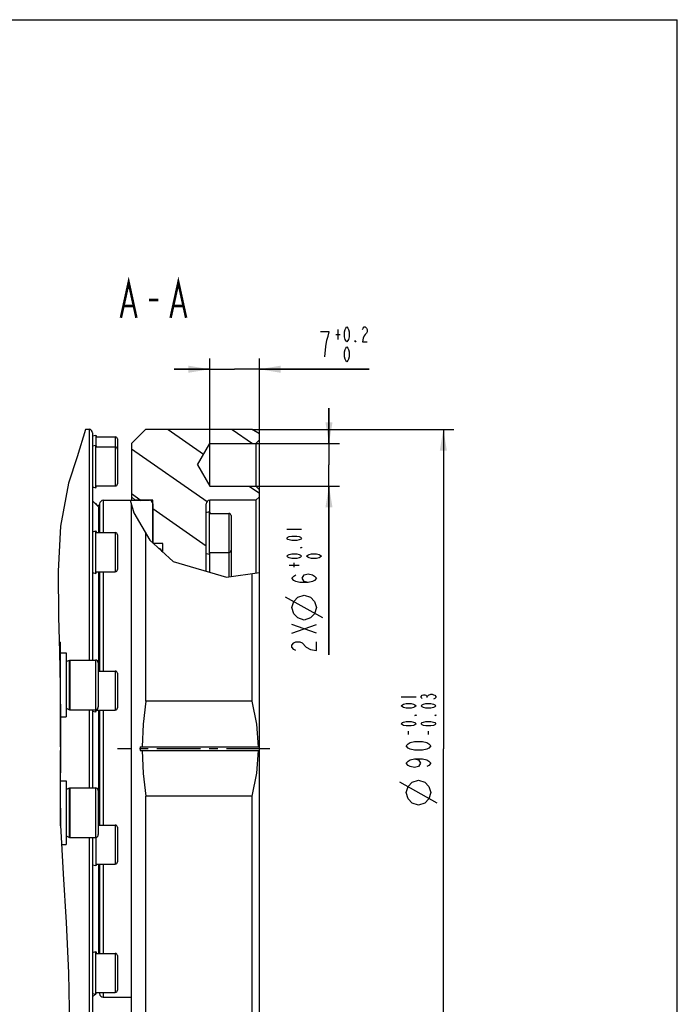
# Model space of a CAD drawing. Header units: millimetres. Extents: x 0 to 297, y 0 to 210.
# Tile 4 of 4: x 204 to 297, y 71 to 210. Entities that reach past the tile are written whole.
import ezdxf

# ---------------------------------------------------------------- set-up
doc = ezdxf.new("R2010")
doc.units = ezdxf.units.MM
doc.header["$LTSCALE"] = 16.335
doc.linetypes.add('CENTER', pattern=[0.6, 0.375, -0.075, 0.075, -0.075])
doc.layers.get('0').update_dxf_attribs({"linetype": 'CONTINUOUS'})
for name, color, linetype in [('304104000648_DXF_AXIS', 7, 'CONTINUOUS'), ('304104000648_DXF_HATCHING', 7, 'CONTINUOUS'), ('304104000648DXF_CONTINUOUS_LINE', 7, 'CONTINUOUS'), ('304105000067DXF_CONTINUOUS_LINE', 7, 'CONTINUOUS'), ('304302000096-JSZL_DXF_HATCHING', 7, 'CONTINUOUS'), ('304302000096DXF_CONTINUOUS_LINE', 7, 'CONTINUOUS'), ('501023000020DXF_CONTINUOUS_LINE', 7, 'CONTINUOUS'), ('501023000094DXF_CONTINUOUS_LINE', 7, 'CONTINUOUS'), ('501023000096DXF_CONTINUOUS_LINE', 7, 'CONTINUOUS'), ('504001000007DXF_CONTINUOUS_LINE', 7, 'CONTINUOUS'), ('537002000032_DXF_HATCHING', 7, 'CONTINUOUS'), ('537002000032DXF_CONTINUOUS_LINE', 7, 'CONTINUOUS'), ('604006000001DXF_CONTINUOUS_LINE', 7, 'CONTINUOUS'), ('604006000009DXF_CONTINUOUS_LINE', 7, 'CONTINUOUS'), ('RB15-1-B-JSZL_DXF_DIMENSION', 7, 'CONTINUOUS'), ('RB15-1-B-JSZL_DXF_FORMAT', 7, 'CONTINUOUS'), ('RB15-1-B-JSZL_DXF_TEXT', 7, 'CONTINUOUS')]:
    doc.layers.add(name, color=color, linetype=linetype)
doc.styles.get("Standard").update_dxf_attribs({"font": 'txt', "width": 0.7})
doc.dimstyles.new('DIMSTYLE_5', dxfattribs={"dimtxt": 3.5, "dimasz": 3, "dimexe": 1.5, "dimexo": 0, "dimgap": 0.875, "dimtad": 1, "dimdsep": 46, "dimtxsty": 'Standard', "dimblk": '_FILLED', "dimblk1": '_FILLED', "dimblk2": '_FILLED', "dimcen": 0.09, "dimclrt": 5, "dimazin": 2, "dimtol": 1, "dimtp": -0.005, "dimtm": 0.033, "dimtfac": 0.6, "dimtofl": 0, "dimtmove": 0, "dimatfit": 3, "dimldrblk": '_FILLED', "dimfxl": 1, "dimtolj": 1, "dimarcsym": 0})
doc.dimstyles.new('DIMSTYLE_6', dxfattribs={"dimtxt": 3.5, "dimasz": 3, "dimexe": 1.5, "dimexo": 0, "dimgap": 0.875, "dimtad": 1, "dimdsep": 46, "dimtxsty": 'Standard', "dimblk": '_FILLED', "dimblk1": '_FILLED', "dimblk2": '_FILLED', "dimcen": 0.09, "dimclrt": 5, "dimazin": 2, "dimtol": 1, "dimtp": 0.012, "dimtfac": 0.6, "dimtofl": 0, "dimtmove": 0, "dimatfit": 3, "dimldrblk": '_FILLED', "dimfxl": 1, "dimtolj": 1, "dimarcsym": 0})
doc.dimstyles.new('DIMSTYLE_7', dxfattribs={"dimtxt": 3.5, "dimasz": 3, "dimexe": 1.5, "dimexo": 0, "dimgap": 0.875, "dimtad": 1, "dimdsep": 46, "dimtxsty": 'Standard', "dimblk": '_FILLED', "dimblk1": '_FILLED', "dimblk2": '_FILLED', "dimcen": 0.09, "dimclrt": 5, "dimazin": 2, "dimtol": 1, "dimtp": 0.2, "dimtfac": 0.6, "dimtofl": 0, "dimtmove": 0, "dimatfit": 3, "dimldrblk": '_FILLED', "dimfxl": 1, "dimtolj": 1, "dimarcsym": 0})

# ---------------------------------------------------------------- blocks, each defined once
blk = doc.blocks.new('_FILLED')
at = {"color": 0, "linetype": 'ByBlock'}
blk.add_solid([(0, 0), (-1, 0.167), (-1, -0.167)], dxfattribs=at)
blk = doc.blocks.new('*D7')
at = {"layer": 'RB15-1-B-JSZL_DXF_DIMENSION', "color": 2, "linetype": 'Continuous'}
for p, q in [((237.14, 152.29), (265.55, 152.29)), ((264.05, 152.29), (264.05, 107.29)), ((264.05, 62.29), (264.05, 107.29)), ((237.14, 62.29), (265.55, 62.29))]:
    blk.add_line(p, q, dxfattribs=at)
at = {"layer": 'RB15-1-B-JSZL_DXF_DIMENSION', "color": 2, "linetype": 'Continuous', "xscale": 3, "yscale": 3, "zscale": 3}
for p, rotation in [((264.05, 152.29), 90), ((264.05, 62.29), 270)]:
    blk.add_blockref('_FILLED', p, dxfattribs=dict(at, rotation=rotation))
blk = doc.blocks.new('*D8')
at = {"layer": 'RB15-1-B-JSZL_DXF_DIMENSION', "color": 2, "linetype": 'Continuous'}
for p, q in [((247.94, 150.29), (247.94, 155.29)), ((247.94, 155.29), (247.94, 147.29)), ((237.64, 150.29), (249.44, 150.29)), ((247.94, 120.52), (247.94, 147.29)), ((237.64, 144.29), (249.44, 144.29)), ((247.94, 144.29), (247.94, 120.52))]:
    blk.add_line(p, q, dxfattribs=at)
at = {"layer": 'RB15-1-B-JSZL_DXF_DIMENSION', "color": 2, "linetype": 'Continuous', "xscale": 3, "yscale": 3, "zscale": 3}
for p, rotation in [((247.94, 150.29), 270), ((247.94, 144.29), 90)]:
    blk.add_blockref('_FILLED', p, dxfattribs=dict(at, rotation=rotation))
blk = doc.blocks.new('*D9')
at = {"layer": 'RB15-1-B-JSZL_DXF_DIMENSION', "color": 2, "linetype": 'Continuous'}
for p, q in [((231.14, 150.29), (231.14, 162.26)), ((238.14, 150.79), (238.14, 162.26)), ((231.14, 160.76), (226.14, 160.76)), ((226.14, 160.76), (234.64, 160.76)), ((253.61, 160.76), (234.64, 160.76)), ((238.14, 160.76), (253.61, 160.76))]:
    blk.add_line(p, q, dxfattribs=at)
at = {"layer": 'RB15-1-B-JSZL_DXF_DIMENSION', "color": 2, "linetype": 'Continuous', "xscale": 3, "yscale": 3, "zscale": 3}
blk.add_blockref('_FILLED', (231.14, 160.76), dxfattribs=at)
at = {"layer": 'RB15-1-B-JSZL_DXF_DIMENSION', "color": 2, "linetype": 'Continuous', "xscale": 3, "yscale": 3, "zscale": 3, "rotation": 180}
blk.add_blockref('_FILLED', (238.14, 160.76), dxfattribs=at)
blk = doc.blocks.new('HATCHING_BL0', base_point=(229.14, 142.07))
at = {"layer": '304104000648_DXF_HATCHING', "linetype": 'Continuous'}
h = blk.add_hatch(dxfattribs=at)
h.set_pattern_fill('DEFAULT__1', color=2, scale=5.18281, angle=325, style=0, pattern_type=0)
h.set_pattern_definition([(325, (0, 0), (2.97274, 4.24551), [])])
edge = h.paths.add_edge_path()
edge.add_line((230.64, 141.79), (230.64, 131.84))
edge.add_spline(control_points=[(230.64, 131.84), (229.77, 132.04), (228.15, 132.52), (226.2, 133.48), (225.06, 134.29), (224.54, 134.74)], knot_values=[0, 0, 0, 0, 0.333333, 0.666667, 1, 1, 1, 1], degree=3, periodic=0)
edge.add_line((224.54, 134.74), (224.54, 136.19))
edge.add_line((224.54, 136.19), (223.14, 136.19))
edge.add_line((223.14, 136.19), (223.14, 142.29))
edge.add_line((223.14, 142.29), (220.64, 142.29))
edge.add_line((220.64, 142.29), (220.14, 142.79))
edge.add_line((220.14, 142.79), (220.14, 150.29))
edge.add_line((220.14, 150.29), (222.14, 152.29))
edge.add_line((222.14, 152.29), (237.14, 152.29))
edge.add_line((237.14, 152.29), (238.14, 151.71))
edge.add_line((238.14, 151.71), (238.14, 150.79))
edge.add_line((238.14, 150.79), (237.64, 150.29))
edge.add_line((237.64, 150.29), (231.14, 150.29))
edge.add_line((231.14, 150.29), (229.41, 147.29))
edge.add_line((229.41, 147.29), (231.14, 144.29))
edge.add_line((231.14, 144.29), (237.64, 144.29))
edge.add_line((237.64, 144.29), (238.14, 143.79))
edge.add_line((238.14, 143.79), (238.14, 142.79))
edge.add_line((238.14, 142.79), (237.64, 142.29))
edge.add_line((237.64, 142.29), (231.14, 142.29))
edge.add_spline(control_points=[(231.14, 142.29), (231.07, 142.29), (230.95, 142.27), (230.78, 142.16), (230.67, 141.99), (230.64, 141.86), (230.64, 141.79)], knot_values=[0, 0, 0, 0, 0.25, 0.5, 0.75, 1, 1, 1, 1], degree=3, periodic=0)
blk = doc.blocks.new('HATCHING_BL2', base_point=(221.49, 139.21))
at = {"layer": '304302000096-JSZL_DXF_HATCHING', "linetype": 'Continuous'}
h = blk.add_hatch(dxfattribs=at)
h.set_pattern_fill('DEFAULT__3', color=2, scale=7.066825, angle=85, style=0, pattern_type=0)
h.set_pattern_definition([(85, (0, 0), (-7.03993, 0.61591), [])])
edge = h.paths.add_edge_path()
edge.add_line((223.14, 141.79), (223.14, 136.13))
edge.add_spline(control_points=[(223.14, 136.13), (222.69, 136.65), (221.84, 137.79), (220.7, 139.86), (220.1, 141.45), (219.84, 142.29)], knot_values=[0, 0, 0, 0, 0.333333, 0.666667, 1, 1, 1, 1], degree=3, periodic=0)
edge.add_line((219.84, 142.29), (222.64, 142.29))
edge.add_spline(control_points=[(222.64, 142.29), (222.71, 142.29), (222.84, 142.27), (223.01, 142.16), (223.12, 141.99), (223.14, 141.86), (223.14, 141.79)], knot_values=[0, 0, 0, 0, 0.25, 0.5, 0.75, 1, 1, 1, 1], degree=3, periodic=0)
blk = doc.blocks.new('HATCHING_BL3', base_point=(224.09, 135.17))
at = {"layer": '537002000032_DXF_HATCHING', "linetype": 'Continuous'}
h = blk.add_hatch(dxfattribs=at)
h.set_pattern_fill('DEFAULT__4', color=2, scale=1.229528, angle=165, style=0, pattern_type=0)
h.set_pattern_definition([(165, (0, 0), (-0.318225, -1.187633), [])])
edge = h.paths.add_edge_path()
edge.add_spline(control_points=[(223.64, 135.59), (223.74, 135.59), (223.92, 135.56), (224.17, 135.44), (224.37, 135.25), (224.5, 135.01), (224.54, 134.83), (224.54, 134.74)], knot_values=[0, 0, 0, 0, 0.2, 0.4, 0.6, 0.8, 1, 1, 1, 1], degree=3, periodic=0)
edge.add_spline(control_points=[(224.54, 134.74), (224.39, 134.87), (224.09, 135.14), (223.79, 135.44), (223.64, 135.59)], knot_values=[0, 0, 0, 0, 0.5, 1, 1, 1, 1], degree=3, periodic=0)

msp = doc.modelspace()

# ---------------------------------------------------------------- linework, layer by layer
at = {"color": 2, "linetype": 'Continuous'}
for p, q in [((213.655, 152.26), (212.467, 148.415)), ((213.66, 152.292), (213.655, 152.26)), ((212.467, 148.415), (211.248, 144.703)), ((211.248, 144.703), (210.13, 138.668)), ((219.964, 142.292), (220.456, 140.55)), ((220.456, 140.55), (222.706, 136.661)), ((210.13, 138.668), (209.792, 132.309)), ((222.706, 136.661), (226.001, 133.67)), ((226.001, 133.67), (233.495, 131.468)), ((209.792, 132.309), (209.863, 125.871)), ((233.495, 131.468), (238.144, 132.128)), ((209.863, 125.871), (209.986, 120.942)), ((209.986, 120.942), (210.092, 116.065)), ((210.092, 116.065), (210.14, 111.193)), ((210.14, 111.193), (210.111, 106.294)), ((210.111, 106.294), (210.079, 101.389)), ((210.079, 101.389), (210.14, 96.515)), ((210.14, 96.515), (210.483, 89.687)), ((210.483, 89.687), (210.94, 82.821)), ((210.94, 82.821), (211.248, 75.745)), ((211.248, 75.745), (211.418, 66.906))]:
    msp.add_line(p, q, dxfattribs=at)
at = {"layer": '304104000648_DXF_AXIS', "color": 7, "linetype": 'CENTER'}
msp.add_line((239.629, 107.292), (218.144, 107.292), dxfattribs=at)
at = {"layer": '304104000648DXF_CONTINUOUS_LINE', "color": 7, "linetype": 'Continuous'}
for p, q in [((220.144, 150.292), (222.144, 152.292)), ((222.144, 152.292), (237.144, 152.292)), ((237.144, 152.292), (238.144, 151.715)), ((238.144, 62.87), (238.144, 151.715)), ((220.144, 150.292), (220.144, 142.292)), ((229.412, 147.292), (231.144, 150.292)), ((231.144, 144.292), (231.144, 150.292)), ((231.144, 150.292), (237.644, 150.292)), ((237.644, 150.292), (238.144, 150.792)), ((237.644, 150.292), (237.644, 144.292)), ((229.412, 147.292), (231.144, 144.292)), ((231.144, 144.292), (237.644, 144.292)), ((237.644, 144.292), (238.144, 143.792)), ((220.644, 142.292), (220.144, 142.792)), ((220.144, 64.292), (220.144, 141.656)), ((223.144, 142.292), (220.644, 142.292)), ((223.144, 136.264), (223.144, 142.292)), ((230.644, 132.306), (230.644, 141.792)), ((237.644, 142.292), (231.144, 142.292)), ((237.644, 142.292), (238.144, 142.792)), ((237.644, 142.292), (237.644, 132.057)), ((222.144, 113.982), (222.144, 137.633)), ((224.544, 136.192), (223.222, 136.192)), ((224.544, 134.993), (224.544, 136.192)), ((237.144, 113.982), (237.144, 131.986)), ((237.144, 113.982), (222.144, 113.982)), ((221.344, 107.542), (238.144, 107.542)), ((221.344, 107.042), (238.144, 107.042)), ((237.144, 100.603), (222.144, 100.603)), ((222.144, 62.292), (222.144, 100.603)), ((237.144, 62.292), (237.144, 100.603))]:
    msp.add_line(p, q, dxfattribs=at)
at = {"layer": '304104000648DXF_CONTINUOUS_LINE', "color": 9, "linetype": 'Continuous'}
msp.add_line((231.144, 140.638), (231.144, 142.292), dxfattribs=at)
at = {"layer": '304104000648DXF_CONTINUOUS_LINE', "color": 7, "linetype": 'Continuous'}
for points in [[(222.144, 113.982), (221.778, 110.756), (221.644, 107.542)], [(238.008, 107.542), (237.779, 110.734), (237.144, 113.982)], [(221.344, 107.542), (221.344, 107.292), (221.344, 107.042)], [(221.644, 107.042), (221.778, 103.828), (222.144, 100.603)], [(237.144, 100.603), (237.779, 103.85), (238.008, 107.042)]]:
    msp.add_lwpolyline(points, dxfattribs=at)
msp.add_arc((231.144, 141.792), 0.5, 90, 180, dxfattribs=at)
at = {"layer": '304105000067DXF_CONTINUOUS_LINE', "color": 7, "linetype": 'Continuous'}
for p, q in [((209.953, 122.292), (210.144, 122.292)), ((210.144, 107.542), (210.144, 122.292)), ((210.144, 107.042), (210.116, 107.042)), ((210.144, 107.542), (210.119, 107.542)), ((210.144, 96.445), (210.144, 107.042))]:
    msp.add_line(p, q, dxfattribs=at)
at = {"layer": '304105000067DXF_CONTINUOUS_LINE', "color": 9, "linetype": 'Continuous'}
msp.add_line((210.022, 119.292), (210.144, 119.292), dxfattribs=at)
at = {"layer": '304302000096DXF_CONTINUOUS_LINE', "color": 7, "linetype": 'Continuous'}
for p, q in [((213.66, 152.292), (214.144, 152.292)), ((214.644, 151.794), (214.644, 149.833)), ((214.644, 148.915), (214.644, 137.734)), ((214.644, 142.242), (215.544, 141.342)), ((215.644, 141.794), (215.644, 137.735)), ((216.144, 142.292), (222.644, 142.292)), ((223.144, 141.792), (223.144, 136.264)), ((215.544, 137.735), (215.544, 141.342)), ((214.644, 135.455), (214.644, 119.792)), ((215.544, 118.236), (215.544, 132.235)), ((215.644, 132.235), (215.644, 118.236)), ((214.644, 112.792), (214.644, 101.792)), ((215.544, 96.542), (215.544, 112.736)), ((215.644, 112.736), (215.644, 96.542)), ((214.644, 94.792), (214.644, 94.354)), ((214.644, 91.578), (214.644, 74.846)), ((215.544, 78.465), (215.544, 91.042)), ((215.644, 91.042), (215.644, 78.465)), ((214.644, 73.014), (214.644, 64.024)), ((214.644, 72.342), (215.039, 72.737)), ((215.166, 72.864), (215.266, 72.965)), ((215.644, 72.965), (215.644, 72.791)), ((216.144, 72.292), (220.144, 72.292))]:
    msp.add_line(p, q, dxfattribs=at)
at = {"layer": '304302000096DXF_CONTINUOUS_LINE', "color": 9, "linetype": 'Continuous'}
for p, q in [((214.144, 152.292), (214.144, 119.792)), ((216.144, 142.292), (216.144, 137.735)), ((216.144, 132.235), (216.144, 118.236)), ((214.144, 112.792), (214.144, 101.792)), ((216.144, 112.736), (216.144, 96.542)), ((214.144, 94.792), (214.144, 62.292)), ((216.144, 91.042), (216.144, 78.465)), ((216.144, 72.965), (216.144, 72.292))]:
    msp.add_line(p, q, dxfattribs=at)
at = {"layer": '304302000096DXF_CONTINUOUS_LINE', "color": 7, "linetype": 'Continuous'}
for centre, start, end in [((214.144, 151.792), 0, 90), ((216.144, 141.792), 90, 180), ((222.644, 141.792), 0, 90), ((215.844, 79.292), 233.1301, 245.89483), ((216.144, 72.792), 180, 270)]:
    msp.add_arc(centre, 0.5, start, end, dxfattribs=at)
at = {"layer": '501023000020DXF_CONTINUOUS_LINE', "color": 7, "linetype": 'Continuous'}
for p, q in [((211.444, 119.792), (211.444, 112.792)), ((211.444, 119.792), (215.044, 119.792)), ((215.444, 119.392), (215.444, 113.192)), ((211.444, 112.792), (215.044, 112.792)), ((211.444, 101.792), (211.444, 94.792)), ((211.444, 101.792), (215.044, 101.792)), ((215.444, 101.392), (215.444, 95.192)), ((211.444, 94.792), (215.044, 94.792))]:
    msp.add_line(p, q, dxfattribs=at)
at = {"layer": '501023000020DXF_CONTINUOUS_LINE', "color": 9, "linetype": 'Continuous'}
for p, q in [((215.044, 119.792), (215.044, 112.792)), ((215.044, 101.792), (215.044, 94.792))]:
    msp.add_line(p, q, dxfattribs=at)
at = {"layer": '501023000020DXF_CONTINUOUS_LINE', "color": 7, "linetype": 'Continuous'}
for centre, start, end in [((215.044, 119.392), 0, 90), ((215.044, 113.192), 270, 360), ((215.044, 101.392), 0, 90), ((215.044, 95.192), 270, 360)]:
    msp.add_arc(centre, 0.4, start, end, dxfattribs=at)
at = {"layer": '501023000094DXF_CONTINUOUS_LINE', "color": 7, "linetype": 'Continuous'}
for p, q in [((231.191, 140.446), (233.844, 140.446)), ((234.144, 140.146), (234.144, 135.246)), ((215.544, 139.196), (215.644, 139.196)), ((231.191, 134.946), (233.844, 134.946)), ((234.144, 135.246), (234.144, 131.56)), ((215.544, 131.568), (215.644, 131.568)), ((215.544, 126.015), (215.644, 126.015)), ((215.544, 123.015), (215.644, 123.015)), ((215.544, 111.84), (215.644, 111.84)), ((215.544, 102.744), (215.644, 102.744)), ((215.544, 99.744), (215.644, 99.744)), ((215.544, 88.569), (215.644, 88.569)), ((215.644, 83.017), (215.544, 83.017)), ((215.644, 80.017), (215.544, 80.017))]:
    msp.add_line(p, q, dxfattribs=at)
at = {"layer": '501023000094DXF_CONTINUOUS_LINE', "color": 9, "linetype": 'Continuous'}
for p, q in [((233.844, 140.446), (233.844, 134.946)), ((233.844, 134.946), (233.844, 131.517))]:
    msp.add_line(p, q, dxfattribs=at)
at = {"layer": '501023000094DXF_CONTINUOUS_LINE', "color": 2, "linetype": 'Continuous'}
for p, q in [((215.644, 138.696), (215.544, 138.696)), ((215.644, 132.068), (215.544, 132.068)), ((215.644, 125.515), (215.544, 125.515)), ((215.644, 123.515), (215.544, 123.515)), ((215.644, 112.34), (215.544, 112.34)), ((215.644, 102.244), (215.544, 102.244)), ((215.644, 100.244), (215.544, 100.244)), ((215.644, 89.069), (215.544, 89.069)), ((215.644, 82.517), (215.544, 82.517)), ((215.644, 80.517), (215.544, 80.517))]:
    msp.add_line(p, q, dxfattribs=at)
at = {"layer": '501023000094DXF_CONTINUOUS_LINE', "color": 7, "linetype": 'Continuous'}
for centre, start, end in [((233.844, 140.146), 0, 90), ((233.844, 135.246), 270, 360)]:
    msp.add_arc(centre, 0.3, start, end, dxfattribs=at)
at = {"layer": '501023000096DXF_CONTINUOUS_LINE', "color": 7, "linetype": 'Continuous'}
for p, q in [((215.191, 151.235), (217.844, 151.235)), ((215.191, 149.813), (217.844, 149.813)), ((218.144, 150.935), (218.144, 149.513)), ((218.144, 149.513), (218.144, 144.613)), ((215.191, 144.313), (217.844, 144.313)), ((215.266, 141.619), (215.644, 141.619)), ((215.191, 137.735), (217.844, 137.735)), ((218.144, 137.435), (218.144, 132.535)), ((215.191, 132.235), (217.844, 132.235)), ((215.444, 118.236), (217.844, 118.236)), ((218.144, 117.936), (218.144, 113.036)), ((215.191, 112.736), (217.844, 112.736)), ((215.444, 96.542), (217.844, 96.542)), ((218.144, 96.242), (218.144, 91.342)), ((215.191, 91.042), (217.844, 91.042)), ((215.191, 78.465), (217.844, 78.465)), ((218.144, 78.165), (218.144, 73.265)), ((215.191, 72.965), (217.844, 72.965))]:
    msp.add_line(p, q, dxfattribs=at)
at = {"layer": '501023000096DXF_CONTINUOUS_LINE', "color": 9, "linetype": 'Continuous'}
for p, q in [((217.844, 151.235), (217.844, 149.813)), ((217.844, 149.813), (217.844, 144.313)), ((217.844, 137.735), (217.844, 132.235)), ((217.844, 118.236), (217.844, 112.736)), ((217.844, 96.542), (217.844, 91.042)), ((217.844, 78.465), (217.844, 72.965))]:
    msp.add_line(p, q, dxfattribs=at)
at = {"layer": '501023000096DXF_CONTINUOUS_LINE', "color": 7, "linetype": 'Continuous'}
for centre, start, end in [((217.844, 150.935), 0, 90), ((217.844, 149.513), 0, 90), ((217.844, 144.613), 270, 360), ((217.844, 137.435), 0, 90), ((217.844, 132.535), 270, 360), ((217.844, 117.936), 0, 90), ((217.844, 113.036), 270, 360), ((217.844, 96.242), 0, 90), ((217.844, 91.342), 270, 360), ((217.844, 78.165), 0, 90), ((217.844, 73.265), 270, 360)]:
    msp.add_arc(centre, 0.3, start, end, dxfattribs=at)
at = {"layer": '504001000007DXF_CONTINUOUS_LINE', "color": 7, "linetype": 'Continuous'}
for p, q in [((210.144, 120.792), (210.944, 120.792)), ((210.944, 120.792), (210.944, 111.792)), ((210.144, 111.792), (210.944, 111.792)), ((210.144, 102.792), (210.944, 102.792)), ((210.944, 102.792), (210.944, 93.792)), ((210.277, 93.792), (210.944, 93.792))]:
    msp.add_line(p, q, dxfattribs=at)
at = {"layer": '537002000032DXF_CONTINUOUS_LINE', "color": 7, "linetype": 'Continuous'}
msp.add_arc((223.644, 134.692), 0.9, 24.71671, 70.89161, dxfattribs=at)
at = {"layer": '604006000001DXF_CONTINUOUS_LINE', "color": 7, "linetype": 'Continuous'}
for p, q in [((210.944, 119.573), (211.393, 119.792)), ((211.393, 112.792), (211.393, 119.792)), ((211.393, 119.792), (211.444, 119.689)), ((210.944, 113.011), (211.393, 112.792)), ((211.393, 112.792), (211.444, 112.896)), ((210.944, 101.573), (211.393, 101.792)), ((211.393, 94.792), (211.393, 101.792)), ((211.393, 101.792), (211.444, 101.689)), ((210.944, 95.011), (211.393, 94.792)), ((211.393, 94.792), (211.444, 94.896))]:
    msp.add_line(p, q, dxfattribs=at)
at = {"layer": '604006000009DXF_CONTINUOUS_LINE', "color": 7, "linetype": 'Continuous'}
for p, q in [((214.644, 151.366), (215.129, 151.485)), ((215.129, 151.485), (215.129, 150.063)), ((215.129, 151.485), (215.191, 151.235)), ((214.644, 149.944), (215.129, 150.063)), ((214.644, 149.944), (214.644, 148.915)), ((215.129, 144.063), (215.129, 150.063)), ((215.129, 150.063), (215.191, 149.813)), ((215.129, 144.063), (215.191, 144.313)), ((214.644, 144.182), (215.129, 144.063)), ((215.039, 141.847), (215.129, 141.869)), ((215.129, 141.869), (215.129, 141.757)), ((215.129, 141.869), (215.166, 141.72)), ((230.644, 140.577), (231.129, 140.696)), ((231.129, 134.696), (231.129, 140.696)), ((231.129, 140.696), (231.191, 140.446)), ((214.644, 137.865), (215.129, 137.985)), ((214.644, 137.734), (214.644, 135.455)), ((215.129, 131.985), (215.129, 137.985)), ((215.129, 137.985), (215.191, 137.735)), ((230.644, 134.816), (231.129, 134.696)), ((231.129, 134.696), (231.191, 134.946)), ((231.129, 134.696), (231.129, 132.163)), ((214.644, 132.104), (215.129, 131.985)), ((215.129, 131.985), (215.191, 132.235)), ((214.644, 112.605), (215.129, 112.486)), ((215.129, 112.486), (215.129, 112.803)), ((215.129, 112.486), (215.191, 112.736)), ((214.644, 94.443), (214.644, 91.578)), ((215.129, 94.803), (215.129, 90.792)), ((215.129, 90.792), (214.644, 90.911)), ((215.191, 91.042), (215.129, 90.792)), ((214.644, 78.596), (215.129, 78.715)), ((215.129, 78.715), (215.191, 78.465)), ((215.129, 72.715), (215.129, 78.715)), ((214.644, 74.846), (214.644, 72.885)), ((214.644, 72.834), (215.129, 72.715)), ((215.129, 72.715), (215.191, 72.965))]:
    msp.add_line(p, q, dxfattribs=at)
at = {"layer": 'RB15-1-B-JSZL_DXF_DIMENSION', "color": 5, "linetype": 'Continuous'}
for p, q in [((248.888, 165.661), (249.518, 165.661)), ((249.203, 166.361), (249.203, 164.961)), ((241.992, 138.209), (244.092, 138.209)), ((242.342, 133.169), (243.742, 133.169)), ((243.042, 132.854), (243.042, 133.484)), ((247.067, 125.714), (241.817, 128.63)), ((242.692, 123.584), (246.192, 124.809)), ((246.192, 123.584), (242.692, 124.809)), ((258.103, 114.595), (260.203, 114.595)), ((261.778, 114.517), (261.778, 114.674)), ((259.153, 109.319), (259.153, 109.792)), ((261.953, 109.319), (261.953, 109.792)), ((263.178, 99.65), (257.928, 102.567))]:
    msp.add_line(p, q, dxfattribs=at)
for points in [[(250.463, 164.611), (250.305, 164.786), (250.227, 164.961), (250.148, 165.311), (250.148, 166.011), (250.227, 166.361), (250.305, 166.536), (250.463, 166.711), (250.62, 166.536), (250.699, 166.361), (250.778, 166.011), (250.778, 165.311), (250.699, 164.961), (250.62, 164.786), (250.463, 164.611)], [(252.668, 166.361), (252.747, 166.536), (252.904, 166.711), (253.062, 166.711), (253.219, 166.536), (253.298, 166.361), (253.298, 166.011), (253.219, 165.836), (253.062, 165.661), (252.904, 165.486), (252.747, 165.136), (252.668, 164.611), (253.298, 164.611)], [(247.348, 162.511), (247.501, 163.969), (247.654, 164.844), (247.807, 165.427), (247.96, 166.011), (246.735, 166.011)], [(250.463, 161.811), (250.305, 161.986), (250.227, 162.161), (250.148, 162.511), (250.148, 163.211), (250.227, 163.561), (250.305, 163.736), (250.463, 163.911), (250.62, 163.736), (250.699, 163.561), (250.778, 163.211), (250.778, 162.511), (250.699, 162.161), (250.62, 161.986), (250.463, 161.811)], [(251.723, 164.611), (251.644, 164.611), (251.644, 164.786), (251.723, 164.611)], [(244.092, 136.949), (243.917, 136.791), (243.742, 136.712), (243.392, 136.634), (242.692, 136.634), (242.342, 136.712), (242.167, 136.791), (241.992, 136.949), (242.167, 137.106), (242.342, 137.185), (242.692, 137.264), (243.392, 137.264), (243.742, 137.185), (243.917, 137.106), (244.092, 136.949)], [(244.092, 134.429), (243.917, 134.271), (243.742, 134.192), (243.392, 134.114), (242.692, 134.114), (242.342, 134.192), (242.167, 134.271), (241.992, 134.429), (242.167, 134.586), (242.342, 134.665), (242.692, 134.744), (243.392, 134.744), (243.742, 134.665), (243.917, 134.586), (244.092, 134.429)], [(244.092, 135.689), (244.092, 135.61), (243.917, 135.61), (244.092, 135.689)], [(246.892, 134.429), (246.717, 134.271), (246.542, 134.192), (246.192, 134.114), (245.492, 134.114), (245.142, 134.192), (244.967, 134.271), (244.792, 134.429), (244.967, 134.586), (245.142, 134.665), (245.492, 134.744), (246.192, 134.744), (246.542, 134.665), (246.717, 134.586), (246.892, 134.429)], [(245.026, 130.701), (244.442, 130.854), (244.151, 131.314), (244.442, 131.773), (245.026, 131.926), (245.609, 131.773), (245.901, 131.62), (246.192, 131.314), (245.901, 131.007), (245.609, 130.854), (245.026, 130.701), (243.859, 130.701), (243.276, 130.854), (242.984, 131.007), (242.692, 131.314), (242.984, 131.62), (243.276, 131.773)], [(244.442, 125.422), (243.567, 125.714), (242.984, 126.297), (242.692, 127.172), (242.984, 128.047), (243.567, 128.63), (244.442, 128.922), (245.317, 128.63), (245.901, 128.047), (246.192, 127.172), (245.901, 126.297), (245.317, 125.714), (244.442, 125.422)], [(243.276, 121.134), (242.984, 121.288), (242.692, 121.594), (242.692, 121.9), (242.984, 122.206), (243.276, 122.359), (243.859, 122.359), (244.151, 122.206), (244.734, 121.594)], [(244.734, 121.594), (245.317, 121.288), (246.192, 121.134), (246.192, 122.359)], [(261.078, 114.359), (260.903, 114.517), (260.903, 114.674), (261.078, 114.832), (261.253, 114.91), (261.428, 114.91), (261.603, 114.832), (261.778, 114.674), (261.953, 114.832)], [(261.953, 114.832), (262.303, 114.989), (262.478, 114.989), (262.653, 114.91), (262.828, 114.832), (263.003, 114.674), (263.003, 114.517), (262.828, 114.359), (262.653, 114.28)], [(260.203, 113.335), (260.028, 113.178), (259.853, 113.099), (259.503, 113.02), (258.803, 113.02), (258.453, 113.099), (258.278, 113.178), (258.103, 113.335), (258.278, 113.493), (258.453, 113.572), (258.803, 113.65), (259.503, 113.65), (259.853, 113.572), (260.028, 113.493), (260.203, 113.335)], [(263.003, 113.335), (262.828, 113.178), (262.653, 113.099), (262.303, 113.02), (261.603, 113.02), (261.253, 113.099), (261.078, 113.178), (260.903, 113.335), (261.078, 113.493), (261.253, 113.572), (261.603, 113.65), (262.303, 113.65), (262.653, 113.572), (262.828, 113.493), (263.003, 113.335)], [(260.203, 110.815), (260.028, 110.658), (259.853, 110.579), (259.503, 110.5), (258.803, 110.5), (258.453, 110.579), (258.278, 110.658), (258.103, 110.815), (258.278, 110.973), (258.453, 111.052), (258.803, 111.13), (259.503, 111.13), (259.853, 111.052), (260.028, 110.973), (260.203, 110.815)], [(260.203, 112.075), (260.203, 111.997), (260.028, 111.997), (260.203, 112.075)], [(263.003, 110.815), (262.828, 110.658), (262.653, 110.579), (262.303, 110.5), (261.603, 110.5), (261.253, 110.579), (261.078, 110.658), (260.903, 110.815), (261.078, 110.973), (261.253, 111.052), (261.603, 111.13), (262.303, 111.13), (262.653, 111.052), (262.828, 110.973), (263.003, 110.815)], [(263.003, 112.075), (263.003, 111.997), (262.828, 111.997), (263.003, 112.075)], [(262.303, 107.7), (262.012, 107.394), (261.72, 107.241), (261.137, 107.088), (259.97, 107.088), (259.387, 107.241), (259.095, 107.394), (258.803, 107.7), (259.095, 108.007), (259.387, 108.16), (259.97, 108.313), (261.137, 108.313), (261.72, 108.16), (262.012, 108.007), (262.303, 107.7)], [(259.97, 105.863), (260.553, 105.71), (260.845, 105.25), (260.553, 104.791), (259.97, 104.638), (259.387, 104.791), (259.095, 104.944), (258.803, 105.25), (259.095, 105.557), (259.387, 105.71), (259.97, 105.863), (261.137, 105.863), (261.72, 105.71), (262.012, 105.557), (262.303, 105.25), (262.012, 104.944), (261.72, 104.791)], [(260.553, 99.359), (259.678, 99.65), (259.095, 100.234), (258.803, 101.109), (259.095, 101.984), (259.678, 102.567), (260.553, 102.859), (261.428, 102.567), (262.012, 101.984), (262.303, 101.109), (262.012, 100.234), (261.428, 99.65), (260.553, 99.359)]]:
    msp.add_lwpolyline(points, dxfattribs=at)
at = {"layer": 'RB15-1-B-JSZL_DXF_FORMAT', "color": 7, "linetype": 'Continuous'}
for p in [(0, 210), (297, 0)]:
    msp.add_line(p, (297, 210), dxfattribs=at)
at = {"layer": 'RB15-1-B-JSZL_DXF_TEXT', "color": 5, "linetype": 'Continuous', "const_width": 0.35}
for points in [[(218.636, 168.001), (219.73, 173.001), (220.823, 168.001)], [(225.636, 168.001), (226.73, 173.001), (227.823, 168.001)], [(222.573, 170.501), (223.886, 170.501)], [(219.073, 169.668), (220.386, 169.668)], [(226.073, 169.668), (227.386, 169.668)]]:
    msp.add_lwpolyline(points, dxfattribs=at)

# ---------------------------------------------------------------- block references
for name, p in [('HATCHING_BL0', (229.144, 142.068)), ('HATCHING_BL2', (221.489, 139.211)), ('HATCHING_BL3', (224.092, 135.166))]:
    msp.add_blockref(name, p)

# ---------------------------------------------------------------- dimensions: what is measured, and where the dimension line sits
at = {"layer": 'RB15-1-B-JSZL_DXF_DIMENSION', "color": 2, "linetype": 'Continuous'}
dim = msp.add_linear_dim(base=(238.144, 160.761), p1=(231.144, 150.292), p2=(238.144, 150.792), dimstyle='DIMSTYLE_7', dxfattribs=at)
dim.commit()
dim.dimension.update_dxf_attribs({"geometry": '*D9', "text_midpoint": (246.123, 160.761), "dimtype": 160})
for base, p1, p2, angle, text, dimstyle, picture, middle in [((247.942, 144.292), (237.644, 150.292), (237.644, 144.292), 270, '2X%%c<>', 'DIMSTYLE_6', '*D8', (247.942, 120.522)), ((264.053, 152.292), (237.144, 62.292), (237.144, 152.292), 90, '%%c<>', 'DIMSTYLE_5', '*D7', (264.053, 99.359))]:
    dim = msp.add_linear_dim(base=base, p1=p1, p2=p2, angle=angle, text=text, dimstyle=dimstyle, dxfattribs=at)
    dim.commit()
    dim.dimension.update_dxf_attribs({"geometry": picture, "text_midpoint": middle, "dimtype": 160})

doc.saveas('drawing.dxf')
